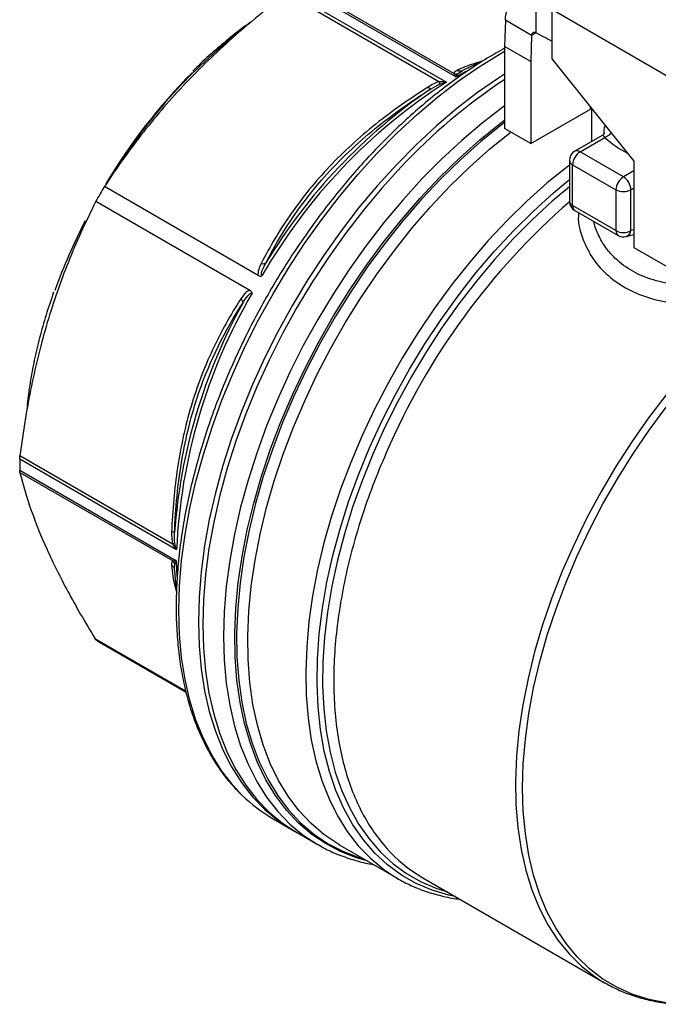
# Model space of a CAD drawing. Header units: inches. Extents: x 0.7 to 32.2, y 0.7 to 24.8.
# Tile 8 of 11: x 23.7 to 26.1, y 18.9 to 22.6. Entities that reach past the tile are written whole.
import ezdxf

# ---------------------------------------------------------------- set-up
doc = ezdxf.new("R2010")
doc.units = ezdxf.units.IN
doc.header["$LTSCALE"] = 3
doc.header["$MEASUREMENT"] = 0

msp = doc.modelspace()

# ---------------------------------------------------------------- linework, layer by layer
for p, q in [((24.739, 22.6991), (25.3235, 22.3617)), ((25.3583, 22.3818), (24.7739, 22.7192)), ((25.351, 22.3944), (24.7821, 22.7228)), ((24.7289, 22.6921), (25.2979, 22.3637)), ((25.6572, 22.6585), (25.6572, 22.546)), ((26.2864, 22.3026), (25.7157, 22.6321)), ((25.7157, 22.6321), (25.7157, 22.4491)), ((25.5431, 22.5926), (25.5405, 22.4947)), ((25.6405, 22.5363), (25.5431, 22.5926)), ((25.6405, 22.5363), (25.6379, 22.4384)), ((25.6572, 22.546), (25.6405, 22.5363)), ((25.7157, 22.5143), (25.6572, 22.546)), ((25.6379, 22.4384), (25.5405, 22.4947)), ((25.5405, 22.4947), (25.5405, 22.1893)), ((25.7157, 22.4491), (26.0219, 22.0681)), ((25.3837, 22.4049), (25.3863, 22.4066)), ((25.4544, 22.4385), (25.3863, 22.4066)), ((25.6379, 22.4384), (25.6379, 22.133)), ((25.3583, 22.3818), (25.3972, 22.4026)), ((25.3671, 22.394), (25.3837, 22.4049)), ((25.3824, 22.4047), (25.3801, 22.4042)), ((25.6379, 22.133), (25.8606, 22.2616)), ((25.8606, 22.2616), (25.8606, 22.2687)), ((25.8638, 22.2647), (25.8638, 22.1402)), ((25.6379, 22.133), (25.5405, 22.1893)), ((25.9044, 22.1636), (25.802, 22.1045)), ((25.8217, 22.1025), (25.9136, 22.1556)), ((25.91, 22.1744), (25.91, 22.1678)), ((25.9831, 22.0093), (25.8217, 22.1025)), ((25.7823, 22.0704), (25.7823, 21.9182)), ((25.7938, 22.0543), (25.9553, 21.9611)), ((25.7938, 21.9021), (25.7938, 22.0543)), ((26.0219, 22.0681), (26.0219, 21.7467)), ((26.0219, 22.0317), (25.9831, 22.0093)), ((24.6221, 21.6419), (24.0489, 21.9728)), ((26.011, 21.9611), (26.0219, 21.9674)), ((25.9553, 21.9611), (25.9553, 21.8089)), ((26.011, 21.8089), (26.011, 21.9611)), ((24.0175, 21.9183), (24.5906, 21.5875)), ((25.9553, 21.8089), (25.7938, 21.9021)), ((25.802, 21.8841), (25.9634, 21.7909)), ((25.8783, 21.8219), (25.8726, 21.8433)), ((25.9933, 21.787), (26.0219, 21.7946)), ((26.0219, 21.8119), (26.011, 21.8089)), ((26.0219, 21.7467), (26.3551, 21.5543)), ((24.318, 20.6201), (23.7335, 20.9575)), ((24.3034, 20.6413), (23.7345, 20.9697)), ((23.7335, 20.9172), (24.318, 20.5798)), ((23.7345, 20.9083), (24.3034, 20.5799)), ((24.3202, 20.5204), (24.318, 20.5798)), ((24.3094, 20.5498), (24.3102, 20.5475)), ((24.3104, 20.5432), (24.3106, 20.5463)), ((24.3104, 20.5432), (24.3157, 20.4784)), ((24.3106, 20.5463), (24.3118, 20.5661)), ((24.3525, 20.0938), (24.0147, 20.2888)), ((24.3534, 20.0902), (24.0208, 20.2822)), ((24.0331, 20.2748), (24.3535, 20.0899)), ((24.6774, 19.6188), (24.7665, 19.5674)), ((24.7498, 19.577), (24.8438, 19.5227)), ((24.9259, 19.5207), (25.1419, 19.3961)), ((25.1286, 19.404), (25.1419, 19.3961)), ((25.1895, 19.4287), (25.2359, 19.3986)), ((25.2359, 19.3986), (25.9131, 19.0077)), ((25.9079, 19.0107), (25.9131, 19.0077))]:
    msp.add_line(p, q)
at = {"flags": 128}
for points in [[(24.5629, 19.7058), (24.5284, 19.7424), (24.4871, 19.7953), (24.4502, 19.8537), (24.4178, 19.9175), (24.3902, 19.9862), (24.3675, 20.0596), (24.3497, 20.1375), (24.3369, 20.2194), (24.3293, 20.3049), (24.3267, 20.3939), (24.3293, 20.4858), (24.3369, 20.5802), (24.3497, 20.6768), (24.3675, 20.7752), (24.3902, 20.8749), (24.4178, 20.9755), (24.4502, 21.0765), (24.4871, 21.1776), (24.5284, 21.2783), (24.5741, 21.3782), (24.6238, 21.4768), (24.6773, 21.5737), (24.7345, 21.6686), (24.795, 21.7609), (24.8587, 21.8504), (24.9252, 21.9365), (24.9943, 22.0191), (25.0657, 22.0976), (25.139, 22.1718), (25.214, 22.2413), (25.2902, 22.3059), (25.3675, 22.3652), (25.4455, 22.4191), (25.5238, 22.4673), (25.5405, 22.4768)], [(25.5405, 22.3918), (25.5179, 22.3773), (25.4399, 22.3234), (25.3626, 22.2641), (25.2863, 22.1995), (25.2114, 22.13), (25.1381, 22.0558), (25.0667, 21.9773), (24.9976, 21.8947), (24.9311, 21.8086), (24.8674, 21.7191), (24.8069, 21.6268), (24.7497, 21.5319), (24.6962, 21.435), (24.6465, 21.3364), (24.6008, 21.2365), (24.5595, 21.1358), (24.5225, 21.0347), (24.4902, 20.9337), (24.4626, 20.8331), (24.4399, 20.7334), (24.4221, 20.635), (24.4093, 20.5384), (24.4016, 20.444), (24.3991, 20.3521), (24.4016, 20.2632), (24.4093, 20.1776), (24.4221, 20.0957), (24.4399, 20.0179), (24.4626, 19.9444), (24.4902, 19.8757), (24.5225, 19.812), (24.5595, 19.7535), (24.6008, 19.7006), (24.6465, 19.6534), (24.6962, 19.6121), (24.7497, 19.577), (24.7498, 19.577)], [(25.5405, 22.2739), (25.534, 22.2691), (25.4567, 22.2098), (25.3804, 22.1452), (25.3054, 22.0757), (25.2321, 22.0015), (25.1608, 21.923), (25.0917, 21.8404), (25.0252, 21.7543), (24.9615, 21.6648), (24.9009, 21.5725), (24.8438, 21.4776), (24.7902, 21.3807), (24.7405, 21.2821), (24.6949, 21.1822), (24.6535, 21.0815), (24.6166, 20.9804), (24.5843, 20.8794), (24.5567, 20.7788), (24.5339, 20.6791), (24.5161, 20.5807), (24.5034, 20.4841), (24.4957, 20.3897), (24.4931, 20.2978), (24.4957, 20.2089), (24.5034, 20.1233), (24.5161, 20.0414), (24.5339, 19.9636), (24.5567, 19.8901), (24.5843, 19.8214), (24.6166, 19.7577), (24.6535, 19.6992), (24.6949, 19.6463), (24.7405, 19.5991), (24.7902, 19.5578), (24.842, 19.5238)], [(25.0286, 19.4615), (24.992, 19.472), (24.9318, 19.4951), (24.875, 19.5247), (24.822, 19.5606), (24.7728, 19.6027), (24.7278, 19.6508), (24.6872, 19.7047), (24.651, 19.7641), (24.6196, 19.8288), (24.5929, 19.8985), (24.5712, 19.9729), (24.5544, 20.0516), (24.5428, 20.1344), (24.5364, 20.2208), (24.5351, 20.3105), (24.5389, 20.4031), (24.548, 20.4982), (24.5622, 20.5954), (24.5814, 20.6942), (24.6056, 20.7942), (24.6347, 20.895), (24.6685, 20.9962), (24.7069, 21.0972), (24.7498, 21.1977), (24.7969, 21.2972), (24.848, 21.3952), (24.903, 21.4914), (24.9615, 21.5854), (25.0233, 21.6767), (25.0882, 21.7648), (25.1558, 21.8496), (25.2259, 21.9304), (25.2982, 22.0071), (25.3723, 22.0793), (25.4479, 22.1466), (25.5247, 22.2088), (25.5405, 22.2208)], [(25.5405, 22.2123), (25.5287, 22.2033), (25.4521, 22.1413), (25.3767, 22.0742), (25.3028, 22.0022), (25.2307, 21.9257), (25.1608, 21.8451), (25.0934, 21.7606), (25.0287, 21.6727), (24.967, 21.5817), (24.9087, 21.488), (24.8539, 21.3921), (24.8029, 21.2943), (24.7559, 21.1951), (24.7132, 21.0949), (24.6749, 20.9941), (24.6412, 20.8933), (24.6122, 20.7928), (24.588, 20.693), (24.5688, 20.5945), (24.5547, 20.4976), (24.5457, 20.4028), (24.5418, 20.3105), (24.5431, 20.221), (24.5496, 20.1348), (24.5611, 20.0523), (24.5778, 19.9738), (24.5995, 19.8996), (24.6261, 19.8301), (24.6575, 19.7656), (24.6935, 19.7064), (24.734, 19.6527), (24.7789, 19.6047), (24.8279, 19.5627), (24.8808, 19.5269), (24.9374, 19.4974), (24.9975, 19.4743), (25.0163, 19.4686)], [(24.9259, 19.5207), (24.9191, 19.5248), (24.8667, 19.5602), (24.8182, 19.6018), (24.7738, 19.6492), (24.7337, 19.7024), (24.698, 19.761), (24.667, 19.8249), (24.6406, 19.8936), (24.6192, 19.967), (24.6027, 20.0447), (24.5912, 20.1264), (24.5849, 20.2117), (24.5836, 20.3002), (24.5874, 20.3916), (24.5963, 20.4855), (24.6103, 20.5813), (24.6293, 20.6789), (24.6532, 20.7776), (24.6819, 20.877), (24.7153, 20.9768), (24.7532, 21.0765), (24.7955, 21.1757), (24.842, 21.2739), (24.8924, 21.3707), (24.9466, 21.4656), (25.0044, 21.5583), (25.0654, 21.6484), (25.1294, 21.7354), (25.1962, 21.819), (25.2653, 21.8988), (25.3366, 21.9745), (25.4098, 22.0457), (25.4844, 22.1121), (25.5602, 22.1735), (25.5635, 22.176)], [(25.1548, 22.0462), (25.0834, 21.9676), (25.0143, 21.8851), (24.9478, 21.7989), (24.8841, 21.7095), (24.8236, 21.6171), (24.7664, 21.5223), (24.7129, 21.4254), (24.6632, 21.3268), (24.6175, 21.2269), (24.5762, 21.1262), (24.5392, 21.0251), (24.5069, 20.924), (24.4793, 20.8235), (24.4566, 20.7238), (24.4388, 20.6254), (24.426, 20.5288), (24.4184, 20.4343), (24.4158, 20.3424), (24.4184, 20.2535), (24.426, 20.1679), (24.4388, 20.086), (24.4566, 20.0082), (24.4793, 19.9348), (24.5069, 19.866), (24.5392, 19.8023), (24.5762, 19.7439), (24.6175, 19.6909), (24.6632, 19.6437), (24.7129, 19.6025), (24.7664, 19.5674), (24.7665, 19.5674)], [(25.7823, 22.0535), (25.7754, 22.0482), (25.6993, 21.9866), (25.6245, 21.9198), (25.5511, 21.8483), (25.4795, 21.7722), (25.4102, 21.692), (25.3432, 21.608), (25.2791, 21.5205), (25.2179, 21.43), (25.1601, 21.3368), (25.1059, 21.2414), (25.0554, 21.1442), (25.009, 21.0455), (24.9668, 20.946), (24.929, 20.8459), (24.8958, 20.7457), (24.8673, 20.6459), (24.8437, 20.5469), (24.825, 20.4491), (24.8114, 20.353), (24.8028, 20.259), (24.7994, 20.1675), (24.8012, 20.0789), (24.8081, 19.9936), (24.8201, 19.912), (24.8372, 19.8344), (24.8592, 19.7612), (24.8862, 19.6927), (24.9179, 19.6292), (24.9542, 19.571), (24.995, 19.5184), (25.0402, 19.4715), (25.0893, 19.4305), (25.1286, 19.404)], [(25.3568, 19.3288), (25.332, 19.3341), (25.2699, 19.3525), (25.2111, 19.3774), (25.1558, 19.4089), (25.1044, 19.4466), (25.057, 19.4906), (25.0139, 19.5405), (24.9753, 19.5962), (24.9412, 19.6574), (24.912, 19.7237), (24.8876, 19.7951), (24.8683, 19.871), (24.8541, 19.9511), (24.8451, 20.0352), (24.8413, 20.1227), (24.8427, 20.2134), (24.8493, 20.3068), (24.8612, 20.4025), (24.8782, 20.5), (24.9002, 20.5989), (24.9273, 20.6988), (24.9592, 20.7992), (24.9957, 20.8996), (25.0368, 20.9997), (25.0823, 21.0989), (25.1319, 21.1967), (25.1854, 21.2929), (25.2426, 21.3868), (25.3033, 21.4782), (25.367, 21.5665), (25.4336, 21.6515), (25.5028, 21.7326), (25.5742, 21.8095), (25.6476, 21.882), (25.7225, 21.9495), (25.7823, 21.9991)], [(25.7823, 21.9726), (25.7181, 21.9184), (25.6446, 21.8508), (25.5728, 21.7784), (25.5029, 21.7018), (25.4353, 21.6211), (25.3702, 21.5368), (25.308, 21.4492), (25.249, 21.3587), (25.1933, 21.2657), (25.1412, 21.1707), (25.0931, 21.0741), (25.049, 20.9763), (25.0092, 20.8777), (24.9739, 20.7788), (24.9431, 20.6799), (24.9172, 20.5817), (24.8961, 20.4845), (24.88, 20.3886), (24.8689, 20.2947), (24.8629, 20.203), (24.8621, 20.114), (24.8663, 20.0281), (24.8757, 19.9457), (24.8901, 19.8671), (24.9095, 19.7927), (24.9338, 19.7228), (24.963, 19.6578), (24.9968, 19.5978), (25.0351, 19.5433), (25.0777, 19.4944), (25.1245, 19.4514), (25.1753, 19.4144), (25.2298, 19.3836), (25.2877, 19.3592), (25.3245, 19.3475)], [(26.1425, 21.1973), (26.0768, 21.1115), (26.0141, 21.0223), (25.9547, 20.9301), (25.8989, 20.8355), (25.8469, 20.7388), (25.7989, 20.6405), (25.7553, 20.5411), (25.7162, 20.4409), (25.6817, 20.3406), (25.6521, 20.2406), (25.6275, 20.1412), (25.608, 20.0431), (25.5937, 19.9467), (25.5846, 19.8523), (25.5809, 19.7605), (25.5825, 19.6717), (25.5894, 19.5863), (25.6016, 19.5047), (25.619, 19.4273), (25.6415, 19.3545), (25.6691, 19.2865), (25.7016, 19.2237), (25.7388, 19.1665), (25.7807, 19.115), (25.8269, 19.0696), (25.8773, 19.0303), (25.9079, 19.0107)], [(26.1425, 18.9336), (26.0788, 18.9459), (26.0181, 18.9647), (25.9607, 18.9901), (25.9069, 19.0218), (25.857, 19.0599), (25.811, 19.104), (25.7693, 19.154), (25.732, 19.2097), (25.6994, 19.2708), (25.6715, 19.337), (25.6485, 19.408), (25.6305, 19.4835), (25.6176, 19.5632), (25.6099, 19.6466), (25.6073, 19.7334), (25.6099, 19.8232), (25.6176, 19.9156), (25.6305, 20.0102), (25.6485, 20.1064), (25.6715, 20.204), (25.6994, 20.3024), (25.732, 20.4011), (25.7693, 20.4998), (25.811, 20.598), (25.857, 20.6952), (25.9069, 20.791), (25.9607, 20.8849), (26.0181, 20.9765), (26.0788, 21.0653), (26.1425, 21.1511)], [(24.842, 19.5238), (24.8438, 19.5227), (24.8438, 19.5227)]]:
    msp.add_lwpolyline(points, dxfattribs=at)
for centre, radius, start, end in [((25.7955, 20.9674), 2.0122, 128.3072, 147.1899), ((25.9101, 20.8718), 2.1634, 135.1595, 149.0777), ((26.6999, 20.6058), 2.1123, 123.2886, 137.0087), ((26.4449, 20.6054), 2.0838, 122.5599, 150.2198), ((26.4444, 20.6038), 2.0962, 124.2708, 148.8283), ((26.2137, 22.5), 0.4568, 228.9296, 241.922), ((25.8217, 22.0704), 0.0394, 119.9973, 180), ((25.8543, 22.0515), 0.0605, 122.6055, 177.3945), ((25.8101, 22.0864), 0.0198, 54.3824, 114.3071), ((25.802, 22.0723), 0.0198, 185.6948, 245.6253), ((26.0157, 21.9583), 0.0605, 122.6055, 177.3945), ((25.9505, 21.9583), 0.0605, 2.6055, 57.3945), ((26.203, 20.6928), 2.5057, 149.2814, 150.7186), ((25.9831, 22.0148), 0.0605, 242.6097, 297.3903), ((27.5013, 19.9441), 2.6166, 131.0685, 156.6553), ((25.8217, 21.9182), 0.0394, 180, 240.0027), ((25.802, 21.9202), 0.0198, 185.6948, 245.6253), ((25.8137, 21.9003), 0.02, 174.669, 234.0188), ((25.949, 20.8336), 2.2161, 152.8366, 160.1375), ((25.9752, 21.8071), 0.02, 174.669, 234.0188), ((25.9831, 21.8627), 0.0605, 242.6097, 297.3903), ((25.9831, 21.825), 0.0394, 240.0027, 284.9958), ((25.9842, 21.8123), 0.0269, 289.6861, 352.7234), ((26.3999, 20.5269), 2.084, 149.7808, 177.4383), ((26.3879, 20.5321), 2.083, 151.0919, 175.8079), ((25.0976, 20.9374), 1.3642, 179.1546, 180.8454), ((24.2743, 20.6927), 0.4824, 238.3041, 240.0026), ((24.9654, 20.1166), 0.5751, 225.5725, 239.9432)]:
    msp.add_arc(centre, radius, start, end)
for centre, major_axis, ratio, start_param, end_param in [((25.3576, 22.3545), (-0.0162, 0.0473), 0.22196, 5.24861, 5.634023), ((25.323, 22.3346), (0.0679, -0.0124), 0.387802, 1.634831, 2.020245), ((24.3412, 20.634), (-0.0447, 0.0526), 0.387768, 1.121319, 1.506733), ((24.3412, 20.5941), (0.0491, 0.0096), 0.221854, 3.790821, 4.176234)]:
    msp.add_ellipse(centre, major_axis=major_axis, ratio=ratio, start_param=start_param, end_param=end_param)
for points, knots in [([(24.7289, 22.6921), (24.655, 22.6362), (24.588, 22.5813), (24.4634, 22.4708), (24.4059, 22.4151), (24.3514, 22.3577)], [0, 0, 0, 0, 0.5, 0.5, 1, 1, 1, 1]), ([(25.5431, 22.5926), (25.5432, 22.601), (25.544, 22.609), (25.5486, 22.6314), (25.5543, 22.644), (25.5708, 22.6629), (25.5813, 22.6692), (25.6029, 22.6738), (25.6131, 22.6737), (25.6347, 22.6692), (25.6459, 22.6648), (25.6572, 22.6585)], [0, 0, 0, 0, 0.0780063, 0.0780063, 0.2343114, 0.2343114, 0.3906085, 0.3906085, 0.5102459, 0.5102459, 0.6298829, 0.6298829, 0.6298829, 0.6298829]), ([(24.5977, 22.5876), (24.596, 22.5864), (24.5723, 22.5707), (24.5271, 22.5357), (24.4624, 22.4822), (24.4129, 22.4375), (24.3854, 22.4096), (24.3786, 22.4026)], [0, 0, 0, 0, 0.022329, 0.315842, 0.609317, 0.90275, 1, 1, 1, 1]), ([(25.6572, 22.546), (25.6551, 22.5469), (25.6531, 22.5474), (25.6493, 22.5475), (25.6475, 22.547), (25.6444, 22.5453), (25.6432, 22.544), (25.6413, 22.5406), (25.6407, 22.5386), (25.6405, 22.5363)], [0, 0, 0, 0, 0.01985695, 0.01985695, 0.03970369, 0.03970369, 0.05955043, 0.05955043, 0.07942108, 0.07942108, 0.07942108, 0.07942108]), ([(25.5405, 22.488), (25.5189, 22.476), (25.4723, 22.4501), (25.401, 22.4038), (25.3267, 22.3508), (25.2532, 22.2927), (25.1808, 22.2301), (25.1098, 22.1631), (25.0403, 22.0919), (24.9727, 22.0169), (24.9073, 21.9383), (24.8442, 21.8565), (24.7837, 21.7717), (24.726, 21.6844), (24.6714, 21.5947), (24.6201, 21.503), (24.5722, 21.4098), (24.5279, 21.3153), (24.4875, 21.22), (24.451, 21.1241), (24.4186, 21.028), (24.3905, 20.9322), (24.3667, 20.8369), (24.3473, 20.7426), (24.3325, 20.6495), (24.3223, 20.558), (24.3167, 20.4686), (24.3158, 20.3814), (24.3196, 20.2969), (24.3281, 20.2154), (24.3412, 20.1371), (24.3591, 20.0625), (24.3815, 19.9918), (24.4085, 19.9254), (24.4398, 19.8634), (24.4755, 19.8063), (24.5146, 19.7544), (24.5439, 19.7243), (24.5583, 19.7094)], [0, 0, 0, 0, 0.0241271, 0.0520839, 0.0800358, 0.1079806, 0.1359171, 0.1638451, 0.1917649, 0.2196772, 0.2475829, 0.2754832, 0.3033792, 0.3312722, 0.3591635, 0.3870545, 0.4149461, 0.4428396, 0.4707363, 0.4986374, 0.5265444, 0.5544584, 0.5823808, 0.6103125, 0.6382546, 0.6662074, 0.6941711, 0.7221448, 0.7501269, 0.7781137, 0.8060976, 0.8340693, 0.8620166, 0.8899239, 0.9177735, 0.9455473, 0.9732301, 1, 1, 1, 1]), ([(25.4574, 22.4393), (25.4464, 22.4364), (25.4107, 22.4271), (25.3825, 22.4145), (25.363, 22.4057)], [0, 0, 0, 0, 0.309022, 1, 1, 1, 1]), ([(25.363, 22.4057), (25.3649, 22.4051), (25.3688, 22.4037), (25.3747, 22.4033), (25.3784, 22.404), (25.3801, 22.4043)], [0, 0, 0, 0, 0.348144, 0.69646, 1, 1, 1, 1]), ([(25.3583, 22.3818), (25.3584, 22.3819), (25.3585, 22.382), (25.3614, 22.3867), (25.3643, 22.3908), (25.3671, 22.394)], [-0.00172138, -0.00172138, -0.00172138, -0.00172138, 0, 0, 0.08506717, 0.08506717, 0.08506717, 0.08506717]), ([(24.3514, 22.3577), (24.2963, 22.2995), (24.2444, 22.2395), (24.1444, 22.1125), (24.0963, 22.0455), (24.0489, 21.9728)], [0, 0, 0, 0, 0.5, 0.5, 1, 1, 1, 1]), ([(25.2559, 22.3439), (25.1882, 22.3013), (25.1223, 22.2551), (24.9984, 22.1562), (24.9406, 22.1034), (24.8351, 21.9921), (24.7876, 21.9334), (24.7028, 21.8121), (24.6655, 21.7496), (24.6332, 21.6866)], [0, 0, 0, 0, 0.25, 0.25, 0.5, 0.5, 0.75, 0.75, 1, 1, 1, 1]), ([(24.6509, 21.6888), (24.7053, 21.7952), (24.8197, 21.9698), (25.0394, 22.1826), (25.1876, 22.2879), (25.264, 22.336)], [0, 0, 0, 0, 1.05204, 1.7534, 2.45476, 2.45476, 2.45476, 2.45476]), ([(25.2983, 22.3543), (25.3063, 22.3573), (25.3147, 22.3598), (25.3231, 22.3616), (25.3233, 22.3616), (25.3235, 22.3617)], [-0.08678862, -0.08678862, -0.08678862, -0.08678862, -0.00172785, -0.00172785, 0, 0, 0, 0]), ([(25.9154, 22.2006), (25.9143, 22.1993), (25.9106, 22.1943), (25.9102, 22.1828), (25.91, 22.1744)], [0, 0, 0, 0, 0.269748, 1, 1, 1, 1]), ([(25.9132, 22.1707), (25.9132, 22.1709), (25.9129, 22.1713), (25.9106, 22.1678), (25.9065, 22.165), (25.9045, 22.1636)], [0, 0, 0, 0, 0.210667, 0.605345, 1, 1, 1, 1]), ([(25.9136, 22.1556), (25.9117, 22.1582), (25.9085, 22.1625), (25.9059, 22.1638), (25.9048, 22.164), (25.9045, 22.1636), (25.9045, 22.1636)], [0, 0, 0, 0, 0.49221, 0.806259, 0.990646, 1, 1, 1, 1]), ([(25.937, 22.1738), (25.937, 22.1738), (25.9346, 22.1694), (25.9263, 22.162), (25.9178, 22.1577), (25.9136, 22.1556)], [0, 0, 0, 0, 0.000229, 0.5001145, 1, 1, 1, 1]), ([(24.0175, 21.9183), (23.9785, 21.8414), (23.9447, 21.7667), (23.8849, 21.6174), (23.859, 21.5429), (23.8134, 21.3903), (23.7939, 21.3122), (23.7601, 21.1482), (23.746, 21.0623), (23.7345, 20.9697)], [0, 0, 0, 0, 0.25, 0.25, 0.5, 0.5, 0.75, 0.75, 1, 1, 1, 1]), ([(25.8164, 21.8758), (25.8159, 21.8715), (25.8115, 21.8377), (25.8231, 21.8042), (25.8331, 21.7749)], [0, 0, 0, 0, 0.125137, 1, 1, 1, 1]), ([(26.2672, 21.6051), (26.2622, 21.6049), (26.2455, 21.6043), (26.2183, 21.6051), (26.1864, 21.6074), (26.157, 21.6111), (26.13, 21.616), (26.099, 21.6235), (26.0641, 21.6349), (26.0133, 21.658), (25.9661, 21.6905), (25.9256, 21.7332), (25.897, 21.7744), (25.8847, 21.8057), (25.8783, 21.8219)], [0, 0, 0, 0, 0.0271099, 0.0899777, 0.1495096, 0.2057174, 0.2586154, 0.3082209, 0.3937132, 0.4798651, 0.6544392, 0.7618638, 0.8769994, 1, 1, 1, 1]), ([(25.8331, 21.7749), (25.8441, 21.7505), (25.8662, 21.7016), (25.9246, 21.6392), (25.9977, 21.5885), (26.0859, 21.5535), (26.1843, 21.5344), (26.2843, 21.5298), (26.3515, 21.5372), (26.3823, 21.5405)], [0, 0, 0, 0, 0.145632, 0.291415, 0.438687, 0.584604, 0.72995, 0.876487, 1, 1, 1, 1]), ([(24.6332, 21.6866), (24.6294, 21.6793), (24.6262, 21.6718), (24.6217, 21.6567), (24.6204, 21.649), (24.6221, 21.6419)], [0, 0, 0, 0, 0.5, 0.5, 1, 1, 1, 1]), ([(24.6363, 21.6404), (24.6338, 21.6418), (24.6332, 21.6497), (24.6394, 21.6674), (24.6463, 21.6808), (24.6509, 21.6888)], [-0.2923972, -0.2923972, -0.2923972, -0.2923972, -0.2389316, -0.185466, -0.1052675, -0.1052675, -0.1052675, -0.1052675]), ([(24.6221, 21.6419), (24.6241, 21.6407), (24.6264, 21.6398), (24.6313, 21.6392), (24.6338, 21.6394), (24.6363, 21.6404)], [0, 0, 0, 0, 0.5, 0.5, 1, 1, 1, 1]), ([(23.8598, 21.5796), (23.8502, 21.5515), (23.8308, 21.4949), (23.807, 21.4102), (23.787, 21.3258), (23.772, 21.2427), (23.763, 21.1805), (23.7606, 21.1467), (23.7601, 21.1395)], [0, 0, 0, 0, 0.18792, 0.37794, 0.567987, 0.758066, 0.948179, 1, 1, 1, 1]), ([(24.5906, 21.5875), (24.5871, 21.5865), (24.5838, 21.5846), (24.5778, 21.5801), (24.575, 21.5775), (24.5668, 21.569), (24.5619, 21.5624), (24.5575, 21.5554)], [0, 0, 0, 0, 0.25, 0.25, 0.5, 0.5, 1, 1, 1, 1]), ([(24.5644, 21.5391), (24.5703, 21.549), (24.577, 21.5592), (24.589, 21.5731), (24.5954, 21.578), (24.5991, 21.5759)], [-0.1871293, -0.1871293, -0.1871293, -0.1871293, -0.0868815, -0.0801983, 0, 0, 0, 0]), ([(24.5575, 21.5554), (24.5191, 21.4959), (24.4836, 21.4324), (24.4209, 21.2983), (24.3938, 21.2277), (24.3502, 21.0807), (24.3334, 21.0043), (24.3097, 20.8476), (24.3026, 20.7674), (24.2996, 20.6875)], [0, 0, 0, 0, 0.25, 0.25, 0.5, 0.5, 0.75, 0.75, 1, 1, 1, 1]), ([(24.3104, 20.6844), (24.3139, 20.7747), (24.331, 20.9556), (24.4054, 21.2522), (24.4995, 21.4387), (24.5644, 21.5391)], [0, 0, 0, 0, 0.701369, 1.402737, 2.45479, 2.45479, 2.45479, 2.45479]), ([(25.0989, 20.9809), (25.0639, 20.901), (25.0331, 20.8201), (24.981, 20.6589), (24.9596, 20.5786), (24.9269, 20.4204), (24.9155, 20.3427), (24.903, 20.1919), (24.9019, 20.1189), (24.9101, 19.9797), (24.9193, 19.9134), (24.9478, 19.7894), (24.9671, 19.7317), (25.0152, 19.6263), (25.0441, 19.5787), (25.1105, 19.4949), (25.1481, 19.4587), (25.1896, 19.4287)], [0, 0, 0, 0, 0.125, 0.125, 0.25, 0.25, 0.375, 0.375, 0.5, 0.5, 0.625, 0.625, 0.75, 0.75, 0.875, 0.875, 1, 1, 1, 1]), ([(23.7345, 20.9083), (23.7459, 20.8608), (23.76, 20.814), (23.7934, 20.7191), (23.8128, 20.671), (23.8579, 20.5713), (23.8836, 20.5197), (23.9427, 20.41), (23.9762, 20.3519), (24.0147, 20.2888)], [0, 0, 0, 0, 0.25, 0.25, 0.5, 0.5, 0.75, 0.75, 1, 1, 1, 1]), ([(24.318, 20.6201), (24.3179, 20.6203), (24.3179, 20.6204), (24.3152, 20.6287), (24.3131, 20.6372), (24.3118, 20.6456)], [-0.00172986, -0.00172986, -0.00172986, -0.00172986, 0, 0, 0.08505877, 0.08505877, 0.08505877, 0.08505877]), ([(24.3118, 20.5661), (24.3131, 20.5701), (24.3152, 20.5747), (24.3179, 20.5796), (24.3179, 20.5797), (24.318, 20.5798)], [-0.08678855, -0.08678855, -0.08678855, -0.08678855, -0.00172038, -0.00172038, 0, 0, 0, 0]), ([(24.2996, 20.5639), (24.3011, 20.5625), (24.3043, 20.5598), (24.3076, 20.5549), (24.3088, 20.5514), (24.3093, 20.5498)], [0, 0, 0, 0, 0.3480961, 0.6963651, 1, 1, 1, 1]), ([(24.2996, 20.5639), (24.3019, 20.537), (24.3046, 20.5065), (24.316, 20.4698), (24.3174, 20.4654)], [0, 0, 0, 0, 0.879957, 1, 1, 1, 1]), ([(24.8422, 19.5246), (24.8499, 19.5198), (24.8755, 19.5042), (24.9223, 19.4836), (24.9824, 19.4634), (25.0254, 19.4521), (25.0488, 19.4491), (25.0505, 19.4488)], [0, 0, 0, 0, 0.123039, 0.407349, 0.691741, 0.976789, 1, 1, 1, 1]), ([(25.1277, 19.4048), (25.1291, 19.4038), (25.1477, 19.3912), (25.1865, 19.3721), (25.2439, 19.348), (25.3048, 19.331), (25.348, 19.3216), (25.3714, 19.3196), (25.3731, 19.3194)], [0, 0, 0, 0, 0.019809, 0.259922, 0.499894, 0.740145, 0.981165, 1, 1, 1, 1]), ([(25.9076, 19.0109), (25.9254, 19.0011), (25.9612, 18.9814), (26.0186, 18.9591), (26.0786, 18.9422), (26.1412, 18.9318), (26.1924, 18.927), (26.2233, 18.9279), (26.2318, 18.9281)], [0, 0, 0, 0, 0.185061, 0.370048, 0.555296, 0.741194, 0.928025, 1, 1, 1, 1])]:
    msp.add_open_spline(points, degree=3, knots=knots)
for points in [[(25.363, 22.4057), (25.3567, 22.4028), (25.3514, 22.3993), (25.351, 22.3944)], [(25.351, 22.3944), (25.3562, 22.393), (25.3618, 22.3928), (25.3671, 22.394)], [(25.2979, 22.3637), (25.283, 22.3599), (25.2689, 22.3521), (25.2559, 22.3439)], [(25.2559, 22.3439), (25.26, 22.3386), (25.263, 22.3357), (25.264, 22.336)], [(25.264, 22.336), (25.2754, 22.3433), (25.2871, 22.3501), (25.2983, 22.3543)], [(25.2983, 22.3543), (25.2985, 22.3563), (25.2984, 22.3596), (25.2979, 22.3637)], [(24.6332, 21.6866), (24.6409, 21.6851), (24.6475, 21.6859), (24.6509, 21.6888)], [(24.5991, 21.5759), (24.5982, 21.5812), (24.5947, 21.5851), (24.5906, 21.5875)], [(24.5644, 21.5391), (24.5652, 21.5434), (24.5627, 21.5495), (24.5575, 21.5554)], [(23.7335, 20.9575), (23.7336, 20.9612), (23.7339, 20.9653), (23.7345, 20.9697)], [(23.7345, 20.9083), (23.7339, 20.9106), (23.7336, 20.9136), (23.7335, 20.9172)], [(24.2996, 20.6875), (24.299, 20.6721), (24.2993, 20.6561), (24.3034, 20.6413)], [(24.3104, 20.6844), (24.3103, 20.6854), (24.3062, 20.6866), (24.2996, 20.6875)], [(24.3118, 20.6456), (24.3098, 20.6574), (24.3099, 20.671), (24.3104, 20.6844)], [(24.3118, 20.6456), (24.3102, 20.6444), (24.3073, 20.6429), (24.3034, 20.6413)], [(24.3034, 20.5799), (24.2993, 20.5771), (24.299, 20.5707), (24.2996, 20.5639)], [(24.3118, 20.5661), (24.3102, 20.5713), (24.3073, 20.5761), (24.3034, 20.5799)], [(24.0208, 20.2822), (24.0186, 20.2835), (24.0165, 20.2858), (24.0147, 20.2888)]]:
    msp.add_open_spline(points, degree=3)

doc.saveas('drawing.dxf')
